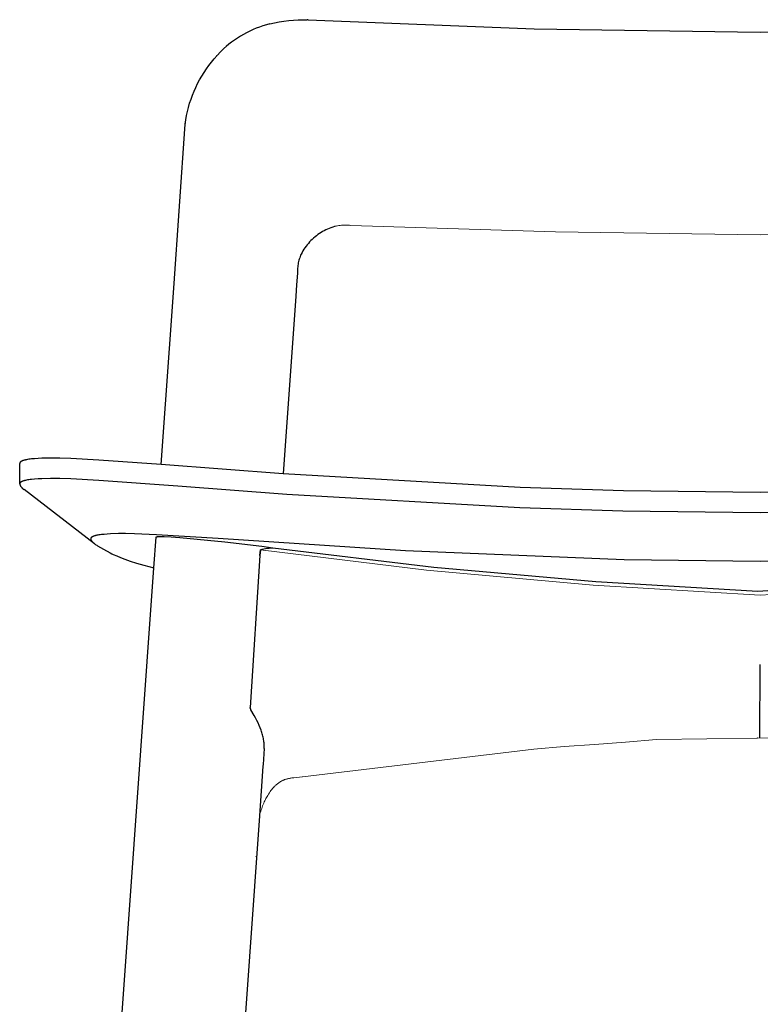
# Model space of a CAD drawing. Extents: x 27394 to 28707, y 11137 to 12679.
# Tile 3 of 7: x 27578 to 27759, y 11860 to 12100. Entities that reach past the tile are written whole.
import ezdxf

# ---------------------------------------------------------------- set-up
doc = ezdxf.new("R2010")
doc.units = 0
doc.header["$LTSCALE"] = 0.5
doc.layers.add('2D$Visibile$Curve', color=7, linetype='CONTINUOUS', lineweight=25, true_color=0x000000)
doc.layers.add('2D$Visibile$Tangenti', color=252, linetype='CONTINUOUS', lineweight=20, true_color=0x696969)

msp = doc.modelspace()

# ---------------------------------------------------------------- linework, layer by layer
at = {"layer": '2D$Visibile$Curve', "color": 0}
for p, q in [((27636.11, 12098.39), (27635.31, 12098.06)), ((27636.91, 12098.7), (27636.11, 12098.39)), ((27637.73, 12098.98), (27636.91, 12098.7)), ((27638.56, 12099.24), (27637.73, 12098.98)), ((27639.39, 12099.47), (27638.56, 12099.24)), ((27639.39, 12099.47), (27640.54, 12099.73)), ((27640.54, 12099.73), (27641.69, 12099.96)), ((27641.69, 12099.96), (27642.85, 12100.14)), ((27642.85, 12100.14), (27644.02, 12100.29)), ((27644.02, 12100.29), (27645.19, 12100.4)), ((27645.19, 12100.4), (27646.36, 12100.47)), ((27646.36, 12100.47), (27647.54, 12100.49)), ((27647.54, 12100.49), (27648.58, 12100.48)), ((27648.62, 12100.49), (27648.58, 12100.48)), ((27648.67, 12100.49), (27648.62, 12100.49)), ((27648.71, 12100.5), (27648.67, 12100.49)), ((27648.76, 12100.5), (27648.71, 12100.5)), ((27648.76, 12100.5), (27704, 12098.25)), ((27704, 12098.25), (27759.28, 12097.48)), ((27759.28, 12097.48), (27814.55, 12098.25)), ((27631.5, 12096), (27630.79, 12095.52)), ((27632.24, 12096.46), (27631.5, 12096)), ((27632.98, 12096.9), (27632.24, 12096.46)), ((27633.75, 12097.31), (27632.98, 12096.9)), ((27634.52, 12097.69), (27633.75, 12097.31)), ((27635.31, 12098.06), (27634.52, 12097.69)), ((27629.4, 12094.48), (27628.73, 12093.93)), ((27630.08, 12095.01), (27629.4, 12094.48)), ((27630.79, 12095.52), (27630.08, 12095.01)), ((27625.15, 12090.15), (27625.82, 12090.95)), ((27625.82, 12090.95), (27626.51, 12091.73)), ((27623.91, 12088.47), (27624.52, 12089.32)), ((27624.52, 12089.32), (27625.15, 12090.15)), ((27622.26, 12085.81), (27622.78, 12086.72)), ((27622.78, 12086.72), (27623.33, 12087.6)), ((27623.33, 12087.6), (27623.91, 12088.47)), ((27620.9, 12083), (27621.32, 12083.95)), ((27621.32, 12083.95), (27621.77, 12084.89)), ((27621.77, 12084.89), (27622.26, 12085.81)), ((27620.15, 12081.05), (27620.5, 12082.03)), ((27620.5, 12082.03), (27620.9, 12083)), ((27619.28, 12078.05), (27619.53, 12079.06)), ((27619.53, 12079.06), (27619.82, 12080.06)), ((27619.82, 12080.06), (27620.15, 12081.05)), ((27618.87, 12076), (27619.05, 12077.03)), ((27619.05, 12077.03), (27619.28, 12078.05)), ((27615.91, 12034.87), (27618.71, 12074.92)), ((27618.71, 12074.97), (27618.87, 12076)), ((27618.71, 12074.92), (27618.72, 12074.97)), ((27655.66, 12050.03), (27655.23, 12049.91)), ((27650.81, 12047.67), (27650.46, 12047.38)), ((27651.17, 12047.94), (27650.81, 12047.67)), ((27651.55, 12048.2), (27651.17, 12047.94)), ((27651.93, 12048.44), (27651.55, 12048.2)), ((27652.32, 12048.67), (27651.93, 12048.44)), ((27652.71, 12048.89), (27652.32, 12048.67)), ((27653.12, 12049.1), (27652.71, 12048.89)), ((27653.53, 12049.29), (27653.12, 12049.1)), ((27653.94, 12049.47), (27653.53, 12049.29)), ((27654.36, 12049.63), (27653.94, 12049.47)), ((27654.79, 12049.78), (27654.36, 12049.63)), ((27655.23, 12049.91), (27654.79, 12049.78)), ((27648.55, 12045.45), (27648.28, 12045.09)), ((27648.84, 12045.8), (27648.55, 12045.45)), ((27649.14, 12046.14), (27648.84, 12045.8)), ((27649.46, 12046.47), (27649.14, 12046.14)), ((27649.78, 12046.78), (27649.46, 12046.47)), ((27650.11, 12047.09), (27649.78, 12046.78)), ((27650.46, 12047.38), (27650.11, 12047.09)), ((27646.95, 12042.88), (27646.83, 12042.58)), ((27647.08, 12043.17), (27646.95, 12042.88)), ((27647.3, 12043.57), (27647.08, 12043.17)), ((27647.52, 12043.97), (27647.3, 12043.57)), ((27647.76, 12044.35), (27647.52, 12043.97)), ((27648.01, 12044.73), (27647.76, 12044.35)), ((27648.28, 12045.09), (27648.01, 12044.73)), ((27646.26, 12040.41), (27646.22, 12040.09)), ((27646.31, 12040.73), (27646.26, 12040.41)), ((27646.37, 12041.04), (27646.31, 12040.73)), ((27646.44, 12041.36), (27646.37, 12041.04)), ((27646.52, 12041.67), (27646.44, 12041.36)), ((27646.62, 12041.98), (27646.52, 12041.67)), ((27646.72, 12042.28), (27646.62, 12041.98)), ((27646.83, 12042.58), (27646.72, 12042.28)), ((27646.18, 12038.48), (27645.93, 12035.7)), ((27646.18, 12039.45), (27646.17, 12039.13)), ((27646.17, 12039.13), (27646.17, 12038.8)), ((27646.17, 12038.8), (27646.18, 12038.48)), ((27646.19, 12039.77), (27646.18, 12039.45)), ((27646.22, 12040.09), (27646.19, 12039.77)), ((27645.93, 12035.7), (27645.77, 12032.92)), ((27612.85, 11991.74), (27615.91, 12034.87)), ((27645.77, 12032.92), (27642.69, 11989.49)), ((27578.34, 11992.2), (27578.33, 11992.19)), ((27578.35, 11992.22), (27578.34, 11992.2)), ((27578.36, 11992.23), (27578.35, 11992.22)), ((27578.37, 11992.25), (27578.36, 11992.23)), ((27578.38, 11992.26), (27578.37, 11992.25)), ((27578.4, 11992.27), (27578.38, 11992.26)), ((27578.41, 11992.29), (27578.4, 11992.27)), ((27578.42, 11992.3), (27578.41, 11992.29)), ((27578.43, 11992.31), (27578.42, 11992.3)), ((27578.45, 11992.33), (27578.43, 11992.31)), ((27578.46, 11992.34), (27578.45, 11992.33)), ((27578.48, 11992.35), (27578.46, 11992.34)), ((27578.49, 11992.37), (27578.48, 11992.35)), ((27578.51, 11992.38), (27578.49, 11992.37)), ((27578.53, 11992.39), (27578.51, 11992.38)), ((27578.54, 11992.41), (27578.53, 11992.39)), ((27578.56, 11992.42), (27578.54, 11992.41)), ((27578.58, 11992.43), (27578.56, 11992.42)), ((27578.62, 11992.46), (27578.58, 11992.43)), ((27578.66, 11992.48), (27578.62, 11992.46)), ((27578.7, 11992.51), (27578.66, 11992.48)), ((27578.75, 11992.53), (27578.7, 11992.51)), ((27578.8, 11992.56), (27578.75, 11992.53)), ((27578.85, 11992.58), (27578.8, 11992.56)), ((27578.9, 11992.61), (27578.85, 11992.58)), ((27578.96, 11992.63), (27578.9, 11992.61)), ((27579.02, 11992.65), (27578.96, 11992.63)), ((27579.08, 11992.68), (27579.02, 11992.65)), ((27579.21, 11992.72), (27579.08, 11992.68)), ((27579.34, 11992.76), (27579.21, 11992.72)), ((27579.49, 11992.8), (27579.34, 11992.76)), ((27579.6, 11992.83), (27579.49, 11992.8)), ((27579.71, 11992.86), (27579.6, 11992.83)), ((27579.96, 11992.91), (27579.71, 11992.86)), ((27580.22, 11992.96), (27579.96, 11992.91)), ((27580.52, 11993), (27580.22, 11992.96)), ((27580.83, 11993.05), (27580.52, 11993)), ((27581.17, 11993.08), (27580.83, 11993.05)), ((27581.91, 11993.15), (27581.17, 11993.08)), ((27582.75, 11993.2), (27581.91, 11993.15)), ((27583.68, 11993.25), (27582.75, 11993.2)), ((27585.82, 11993.29), (27583.68, 11993.25)), ((27588.07, 11993.27), (27585.82, 11993.29)), ((27590.79, 11993.19), (27588.07, 11993.27)), ((27597.63, 11992.83), (27590.79, 11993.19)), ((27612.85, 11991.74), (27597.63, 11992.83)), ((27578.29, 11992.06), (27578.28, 11992.05)), ((27578.28, 11992.05), (27578.28, 11992.04)), ((27578.28, 11992.05), (27578.28, 11992.05)), ((27578.28, 11992.04), (27578.28, 11992.03)), ((27578.28, 11992.03), (27578.28, 11992.02)), ((27578.28, 11992.02), (27578.28, 11992.01)), ((27578.28, 11992.02), (27578.28, 11992.02)), ((27578.28, 11992.01), (27578.28, 11992)), ((27578.28, 11992), (27578.28, 11991.99)), ((27578.28, 11991.99), (27578.28, 11991.98)), ((27578.28, 11991.99), (27578.28, 11991.99)), ((27578.28, 11986.98), (27578.28, 11991.98)), ((27578.3, 11992.1), (27578.29, 11992.09)), ((27578.29, 11992.09), (27578.29, 11992.08)), ((27578.29, 11992.09), (27578.29, 11992.09)), ((27578.29, 11992.08), (27578.29, 11992.07)), ((27578.29, 11992.07), (27578.29, 11992.06)), ((27578.31, 11992.13), (27578.3, 11992.12)), ((27578.3, 11992.12), (27578.3, 11992.11)), ((27578.3, 11992.11), (27578.3, 11992.1)), ((27578.3, 11992.11), (27578.3, 11992.11)), ((27578.32, 11992.15), (27578.31, 11992.14)), ((27578.31, 11992.14), (27578.31, 11992.13)), ((27578.31, 11992.14), (27578.31, 11992.14)), ((27578.33, 11992.17), (27578.32, 11992.16)), ((27578.32, 11992.16), (27578.32, 11992.15)), ((27578.33, 11992.19), (27578.33, 11992.17)), ((27642.69, 11989.49), (27612.85, 11991.74)), ((27578.52, 11987.39), (27578.51, 11987.38)), ((27578.54, 11987.41), (27578.52, 11987.39)), ((27578.56, 11987.42), (27578.54, 11987.41)), ((27578.58, 11987.43), (27578.56, 11987.42)), ((27578.62, 11987.46), (27578.58, 11987.43)), ((27578.66, 11987.48), (27578.62, 11987.46)), ((27578.7, 11987.51), (27578.66, 11987.48)), ((27578.75, 11987.53), (27578.7, 11987.51)), ((27578.8, 11987.56), (27578.75, 11987.53)), ((27578.85, 11987.58), (27578.8, 11987.56)), ((27578.9, 11987.61), (27578.85, 11987.58)), ((27578.96, 11987.63), (27578.9, 11987.61)), ((27579.01, 11987.65), (27578.96, 11987.63)), ((27579.07, 11987.67), (27579.01, 11987.65)), ((27579.2, 11987.72), (27579.07, 11987.67)), ((27579.34, 11987.76), (27579.2, 11987.72)), ((27579.48, 11987.8), (27579.34, 11987.76)), ((27579.6, 11987.83), (27579.48, 11987.8)), ((27579.71, 11987.86), (27579.6, 11987.83)), ((27579.96, 11987.91), (27579.71, 11987.86)), ((27580.22, 11987.96), (27579.96, 11987.91)), ((27580.51, 11988), (27580.22, 11987.96)), ((27580.83, 11988.05), (27580.51, 11988)), ((27581.17, 11988.08), (27580.83, 11988.05)), ((27581.91, 11988.15), (27581.17, 11988.08)), ((27582.75, 11988.2), (27581.91, 11988.15)), ((27583.68, 11988.25), (27582.75, 11988.2)), ((27585.81, 11988.29), (27583.68, 11988.25)), ((27588.07, 11988.27), (27585.81, 11988.29)), ((27590.79, 11988.19), (27588.07, 11988.27)), ((27597.62, 11987.83), (27590.79, 11988.19)), ((27616.93, 11986.43), (27597.62, 11987.83)), ((27700.57, 11986.14), (27642.69, 11989.49)), ((27578.29, 11987.06), (27578.28, 11987.05)), ((27578.28, 11987.05), (27578.28, 11987.04)), ((27578.28, 11987.05), (27578.28, 11987.05)), ((27578.28, 11987.04), (27578.28, 11987.03)), ((27578.28, 11987.03), (27578.28, 11987.02)), ((27578.28, 11987.02), (27578.28, 11987.01)), ((27578.28, 11987.02), (27578.28, 11987.02)), ((27578.28, 11987.01), (27578.28, 11987)), ((27578.28, 11987), (27578.28, 11986.99)), ((27578.28, 11986.99), (27578.28, 11986.98)), ((27578.28, 11986.99), (27578.28, 11986.99)), ((27578.28, 11986.98), (27578.3, 11986.9)), ((27578.3, 11987.1), (27578.29, 11987.09)), ((27578.29, 11987.09), (27578.29, 11987.08)), ((27578.29, 11987.08), (27578.29, 11987.07)), ((27578.29, 11987.08), (27578.29, 11987.08)), ((27578.29, 11987.07), (27578.29, 11987.06)), ((27578.31, 11987.13), (27578.3, 11987.12)), ((27578.3, 11987.12), (27578.3, 11987.11)), ((27578.3, 11987.11), (27578.3, 11987.1)), ((27578.3, 11987.11), (27578.3, 11987.11)), ((27578.3, 11986.9), (27578.33, 11986.82)), ((27578.32, 11987.15), (27578.31, 11987.14)), ((27578.31, 11987.14), (27578.31, 11987.13)), ((27578.31, 11987.14), (27578.31, 11987.14)), ((27578.33, 11987.17), (27578.32, 11987.16)), ((27578.32, 11987.16), (27578.32, 11987.15)), ((27578.34, 11987.2), (27578.33, 11987.19)), ((27578.33, 11987.19), (27578.33, 11987.17)), ((27578.33, 11986.82), (27578.36, 11986.75)), ((27578.35, 11987.22), (27578.34, 11987.2)), ((27578.36, 11987.23), (27578.35, 11987.22)), ((27578.37, 11987.24), (27578.36, 11987.23)), ((27578.36, 11986.75), (27578.39, 11986.67)), ((27578.38, 11987.26), (27578.37, 11987.24)), ((27578.39, 11987.27), (27578.38, 11987.26)), ((27578.41, 11987.29), (27578.39, 11987.27)), ((27578.39, 11986.67), (27578.42, 11986.6)), ((27578.42, 11987.3), (27578.41, 11987.29)), ((27578.43, 11987.31), (27578.42, 11987.3)), ((27578.42, 11986.6), (27578.46, 11986.53)), ((27578.45, 11987.33), (27578.43, 11987.31)), ((27578.46, 11987.34), (27578.45, 11987.33)), ((27578.48, 11987.35), (27578.46, 11987.34)), ((27578.46, 11986.53), (27578.5, 11986.46)), ((27578.49, 11987.37), (27578.48, 11987.35)), ((27578.51, 11987.38), (27578.49, 11987.37)), ((27578.5, 11986.46), (27578.54, 11986.39)), ((27578.54, 11986.39), (27578.59, 11986.32)), ((27578.59, 11986.32), (27578.63, 11986.26)), ((27578.63, 11986.26), (27578.68, 11986.19)), ((27578.68, 11986.19), (27578.73, 11986.13)), ((27578.73, 11986.13), (27578.79, 11986.07)), ((27578.79, 11986.07), (27578.84, 11986.01)), ((27578.84, 11986.01), (27578.9, 11985.95)), ((27578.9, 11985.95), (27578.96, 11985.9)), ((27578.96, 11985.9), (27579.02, 11985.84)), ((27579.02, 11985.84), (27579.08, 11985.79)), ((27579.08, 11985.79), (27579.15, 11985.74)), ((27579.15, 11985.74), (27579.22, 11985.7)), ((27579.22, 11985.7), (27579.28, 11985.65)), ((27579.28, 11985.65), (27579.35, 11985.61)), ((27596.58, 11972.34), (27579.35, 11985.61)), ((27643.55, 11984.43), (27616.93, 11986.43)), ((27725.86, 11985.31), (27700.57, 11986.14)), ((27759.29, 11984.9), (27725.86, 11985.31)), ((27792.72, 11985.31), (27759.29, 11984.9)), ((27700.5, 11981.14), (27643.55, 11984.43)), ((27725.73, 11980.31), (27700.5, 11981.14)), ((27759.29, 11979.9), (27725.73, 11980.31)), ((27792.39, 11980.3), (27759.29, 11979.9)), ((27595.63, 11973.58), (27595.62, 11973.57)), ((27595.62, 11973.57), (27595.62, 11973.56)), ((27595.62, 11973.56), (27595.62, 11973.55)), ((27595.62, 11973.55), (27595.63, 11973.54)), ((27595.62, 11973.55), (27595.62, 11973.55)), ((27595.64, 11973.65), (27595.63, 11973.64)), ((27595.63, 11973.64), (27595.63, 11973.63)), ((27595.63, 11973.64), (27595.63, 11973.64)), ((27595.63, 11973.63), (27595.63, 11973.62)), ((27595.63, 11973.62), (27595.63, 11973.61)), ((27595.63, 11973.61), (27595.63, 11973.6)), ((27595.63, 11973.6), (27595.63, 11973.59)), ((27595.63, 11973.59), (27595.63, 11973.58)), ((27595.63, 11973.59), (27595.63, 11973.59)), ((27595.63, 11973.54), (27595.63, 11973.53)), ((27595.63, 11973.53), (27595.63, 11973.52)), ((27595.63, 11973.52), (27595.63, 11973.51)), ((27595.63, 11973.51), (27595.63, 11973.5)), ((27595.63, 11973.5), (27595.63, 11973.49)), ((27595.63, 11973.5), (27595.63, 11973.5)), ((27595.63, 11973.49), (27595.63, 11973.48)), ((27595.63, 11973.48), (27595.63, 11973.47)), ((27595.63, 11973.47), (27595.64, 11973.46)), ((27595.65, 11973.68), (27595.64, 11973.67)), ((27595.64, 11973.67), (27595.64, 11973.66)), ((27595.64, 11973.67), (27595.64, 11973.67)), ((27595.64, 11973.66), (27595.64, 11973.65)), ((27595.64, 11973.46), (27595.64, 11973.45)), ((27595.64, 11973.45), (27595.64, 11973.44)), ((27595.64, 11973.44), (27595.65, 11973.43)), ((27595.64, 11973.44), (27595.64, 11973.44)), ((27595.66, 11973.71), (27595.65, 11973.7)), ((27595.65, 11973.7), (27595.65, 11973.69)), ((27595.65, 11973.69), (27595.65, 11973.68)), ((27595.65, 11973.43), (27595.65, 11973.42)), ((27595.65, 11973.42), (27595.65, 11973.41)), ((27595.65, 11973.41), (27595.66, 11973.4)), ((27595.67, 11973.73), (27595.66, 11973.72)), ((27595.66, 11973.72), (27595.66, 11973.71)), ((27595.66, 11973.71), (27595.66, 11973.71)), ((27595.66, 11973.4), (27595.67, 11973.37)), ((27595.67, 11973.74), (27595.67, 11973.73)), ((27595.68, 11973.74), (27595.67, 11973.74)), ((27595.67, 11973.37), (27595.68, 11973.34)), ((27595.69, 11973.77), (27595.68, 11973.76)), ((27595.68, 11973.76), (27595.68, 11973.75)), ((27595.68, 11973.75), (27595.68, 11973.74)), ((27595.68, 11973.34), (27595.7, 11973.31)), ((27595.69, 11973.78), (27595.69, 11973.77)), ((27595.7, 11973.78), (27595.69, 11973.78)), ((27595.71, 11973.79), (27595.7, 11973.78)), ((27595.7, 11973.31), (27595.72, 11973.27)), ((27595.72, 11973.81), (27595.71, 11973.79)), ((27595.73, 11973.82), (27595.72, 11973.81)), ((27595.72, 11973.27), (27595.73, 11973.24)), ((27595.74, 11973.84), (27595.73, 11973.82)), ((27595.73, 11973.24), (27595.75, 11973.21)), ((27595.75, 11973.85), (27595.74, 11973.84)), ((27595.77, 11973.86), (27595.75, 11973.85)), ((27595.75, 11973.21), (27595.77, 11973.18)), ((27595.78, 11973.88), (27595.77, 11973.86)), ((27595.77, 11973.18), (27595.79, 11973.15)), ((27595.8, 11973.89), (27595.78, 11973.88)), ((27595.79, 11973.15), (27595.81, 11973.12)), ((27595.82, 11973.91), (27595.8, 11973.89)), ((27595.81, 11973.12), (27595.83, 11973.08)), ((27595.83, 11973.92), (27595.82, 11973.91)), ((27595.85, 11973.94), (27595.83, 11973.92)), ((27595.83, 11973.08), (27595.86, 11973.05)), ((27595.87, 11973.95), (27595.85, 11973.94)), ((27595.86, 11973.05), (27595.88, 11973.02)), ((27595.89, 11973.96), (27595.87, 11973.95)), ((27595.88, 11973.02), (27595.91, 11972.99)), ((27595.91, 11973.98), (27595.89, 11973.96)), ((27595.93, 11973.99), (27595.91, 11973.98)), ((27595.91, 11972.99), (27595.93, 11972.95)), ((27595.95, 11974.01), (27595.93, 11973.99)), ((27595.93, 11972.95), (27595.99, 11972.89)), ((27595.97, 11974.02), (27595.95, 11974.01)), ((27596.02, 11974.05), (27595.97, 11974.02)), ((27596.07, 11974.07), (27596.02, 11974.05)), ((27596.12, 11974.1), (27596.07, 11974.07)), ((27596.18, 11974.13), (27596.12, 11974.1)), ((27596.24, 11974.15), (27596.18, 11974.13)), ((27596.3, 11974.18), (27596.24, 11974.15)), ((27596.36, 11974.2), (27596.3, 11974.18)), ((27596.43, 11974.22), (27596.36, 11974.2)), ((27596.58, 11974.27), (27596.43, 11974.22)), ((27596.73, 11974.32), (27596.58, 11974.27)), ((27596.83, 11974.35), (27596.73, 11974.32)), ((27596.93, 11974.37), (27596.83, 11974.35)), ((27597.15, 11974.42), (27596.93, 11974.37)), ((27597.39, 11974.46), (27597.15, 11974.42)), ((27597.65, 11974.51), (27597.39, 11974.46)), ((27597.93, 11974.55), (27597.65, 11974.51)), ((27598.23, 11974.59), (27597.93, 11974.55)), ((27598.9, 11974.65), (27598.23, 11974.59)), ((27599.65, 11974.71), (27598.9, 11974.65)), ((27600.48, 11974.76), (27599.65, 11974.71)), ((27602.39, 11974.82), (27600.48, 11974.76)), ((27604.17, 11974.83), (27602.39, 11974.82)), ((27606.33, 11974.78), (27604.17, 11974.83)), ((27611.74, 11974.56), (27606.33, 11974.78)), ((27611.06, 11966.45), (27611.62, 11974)), ((27611.62, 11974.02), (27611.63, 11974.02)), ((27611.62, 11974.01), (27611.62, 11974.02)), ((27611.62, 11974.01), (27611.62, 11974.01)), ((27611.62, 11974.01), (27611.62, 11974.01)), ((27611.62, 11974.01), (27611.62, 11974.01)), ((27611.62, 11974.01), (27611.62, 11974.01)), ((27611.62, 11974.01), (27611.62, 11974.01)), ((27611.62, 11974.01), (27611.62, 11974.01)), ((27611.62, 11974.01), (27611.62, 11974.01)), ((27611.62, 11974.01), (27611.62, 11974.01)), ((27611.62, 11974.01), (27611.62, 11974.01)), ((27611.62, 11974.01), (27611.62, 11974.01)), ((27611.62, 11974.01), (27611.62, 11974.01)), ((27611.62, 11974.01), (27611.62, 11974.01)), ((27611.62, 11974.01), (27611.62, 11974.01)), ((27611.62, 11974.01), (27611.62, 11974.01)), ((27611.62, 11974.01), (27611.62, 11974.01)), ((27611.62, 11974.01), (27611.62, 11974.01)), ((27611.62, 11974), (27611.62, 11974.01)), ((27611.62, 11974), (27611.62, 11974)), ((27611.62, 11974), (27611.62, 11974)), ((27611.62, 11974), (27611.62, 11974)), ((27611.62, 11974), (27611.62, 11974)), ((27611.62, 11974), (27611.62, 11974)), ((27611.62, 11974), (27611.62, 11974)), ((27611.62, 11974), (27611.62, 11974)), ((27611.62, 11974), (27611.62, 11974)), ((27611.63, 11974.03), (27611.64, 11974.03)), ((27611.63, 11974.02), (27611.63, 11974.03)), ((27611.63, 11974.02), (27611.63, 11974.02)), ((27611.63, 11974.02), (27611.63, 11974.02)), ((27611.63, 11974.02), (27611.63, 11974.02)), ((27611.63, 11974.02), (27611.63, 11974.02)), ((27611.63, 11974.02), (27611.63, 11974.02)), ((27611.63, 11974.02), (27611.63, 11974.02)), ((27611.63, 11974.02), (27611.63, 11974.02)), ((27611.64, 11974.03), (27611.65, 11974.03)), ((27611.64, 11974.03), (27611.64, 11974.03)), ((27611.64, 11974.03), (27611.64, 11974.03)), ((27611.64, 11974.03), (27611.64, 11974.03)), ((27611.64, 11974.03), (27611.64, 11974.03)), ((27611.64, 11974.03), (27611.64, 11974.03)), ((27611.65, 11974.04), (27611.66, 11974.04)), ((27611.65, 11974.04), (27611.65, 11974.04)), ((27611.65, 11974.03), (27611.65, 11974.04)), ((27611.66, 11974.04), (27611.67, 11974.04)), ((27611.66, 11974.04), (27611.66, 11974.04)), ((27611.67, 11974.05), (27611.68, 11974.05)), ((27611.67, 11974.05), (27611.67, 11974.05)), ((27611.67, 11974.04), (27611.67, 11974.05)), ((27611.68, 11974.05), (27611.7, 11974.05)), ((27611.68, 11974.05), (27611.68, 11974.05)), ((27611.7, 11974.05), (27611.71, 11974.06)), ((27611.71, 11974.06), (27611.72, 11974.06)), ((27611.72, 11974.06), (27611.73, 11974.06)), ((27611.73, 11974.06), (27611.76, 11974.07)), ((27626.75, 11973.63), (27611.74, 11974.56)), ((27611.76, 11974.07), (27611.78, 11974.07)), ((27611.78, 11974.07), (27611.81, 11974.08)), ((27611.81, 11974.08), (27611.84, 11974.08)), ((27611.84, 11974.08), (27611.91, 11974.09)), ((27611.91, 11974.09), (27611.99, 11974.1)), ((27611.99, 11974.1), (27612.07, 11974.1)), ((27612.07, 11974.1), (27612.17, 11974.11)), ((27612.17, 11974.11), (27612.38, 11974.12)), ((27612.38, 11974.12), (27612.91, 11974.11)), ((27612.91, 11974.11), (27613.57, 11974.1)), ((27613.57, 11974.1), (27615.26, 11974.01)), ((27615.26, 11974.01), (27617.38, 11973.87)), ((27617.38, 11973.87), (27628.4, 11972.85)), ((27626.77, 11973.63), (27626.75, 11973.63)), ((27672.56, 11970.66), (27626.77, 11973.63)), ((27595.99, 11972.89), (27596.05, 11972.82)), ((27596.05, 11972.82), (27596.11, 11972.75)), ((27596.11, 11972.75), (27596.18, 11972.69)), ((27596.18, 11972.69), (27596.25, 11972.62)), ((27596.25, 11972.62), (27596.33, 11972.55)), ((27596.33, 11972.55), (27596.41, 11972.48)), ((27596.41, 11972.48), (27596.49, 11972.41)), ((27596.49, 11972.41), (27596.58, 11972.34)), ((27596.58, 11972.34), (27596.74, 11972.23)), ((27596.74, 11972.23), (27596.91, 11972.11)), ((27596.91, 11972.11), (27597.09, 11971.98)), ((27597.09, 11971.98), (27597.3, 11971.85)), ((27597.3, 11971.85), (27598.01, 11971.43)), ((27598.01, 11971.43), (27598.76, 11971)), ((27598.76, 11971), (27600.42, 11970.1)), ((27628.4, 11972.85), (27637.5, 11971.77)), ((27637.1, 11970.87), (27637, 11969.51)), ((27637, 11969.51), (27637.1, 11970.87)), ((27637.1, 11970.88), (27637.53, 11971)), ((27637.1, 11970.87), (27637.29, 11970.91)), ((27637.1, 11970.87), (27637.1, 11970.88)), ((27637.29, 11970.91), (27637.29, 11970.91)), ((27637.5, 11971.77), (27640.17, 11971.35)), ((27637.53, 11971), (27637.95, 11971.09)), ((27637.95, 11971.09), (27638.38, 11971.18)), ((27638.38, 11971.18), (27638.81, 11971.25)), ((27638.81, 11971.25), (27639.24, 11971.3)), ((27639.24, 11971.3), (27639.68, 11971.34)), ((27639.68, 11971.34), (27640.11, 11971.36)), ((27640.11, 11971.36), (27679.53, 11966.66)), ((27725.99, 11968.46), (27672.56, 11970.66)), ((27600.42, 11970.1), (27600.77, 11969.92)), ((27600.77, 11969.92), (27601.15, 11969.74)), ((27601.15, 11969.74), (27601.98, 11969.36)), ((27601.98, 11969.36), (27602.91, 11968.98)), ((27602.91, 11968.98), (27603.95, 11968.58)), ((27603.95, 11968.58), (27604.59, 11968.35)), ((27604.59, 11968.35), (27605.29, 11968.11)), ((27637, 11969.51), (27634.6, 11932.35)), ((27759.29, 11968.05), (27725.99, 11968.46)), ((27792.6, 11968.46), (27759.29, 11968.05)), ((27582.94, 11569.69), (27611.06, 11966.45)), ((27605.29, 11968.11), (27606.84, 11967.62)), ((27606.84, 11967.62), (27608.61, 11967.1)), ((27608.61, 11967.1), (27611.06, 11966.45)), ((27679.53, 11966.66), (27719.06, 11963.14)), ((27719.06, 11963.14), (27758.68, 11960.8)), ((27758.68, 11960.8), (27798.7, 11963.09)), ((27759.19, 11924.87), (27759.3, 11942.84)), ((27634.6, 11932.33), (27634.6, 11932.35)), ((27634.6, 11932.32), (27634.6, 11932.33)), ((27634.6, 11932.31), (27634.6, 11932.32)), ((27634.6, 11932.29), (27634.6, 11932.31)), ((27634.6, 11932.28), (27634.6, 11932.29)), ((27634.6, 11932.27), (27634.6, 11932.28)), ((27634.61, 11932.25), (27634.6, 11932.27)), ((27634.61, 11932.24), (27634.61, 11932.25)), ((27634.61, 11932.23), (27634.61, 11932.24)), ((27634.61, 11932.21), (27634.61, 11932.23)), ((27634.61, 11932.2), (27634.61, 11932.21)), ((27634.62, 11932.19), (27634.61, 11932.2)), ((27634.62, 11932.18), (27634.62, 11932.19)), ((27634.62, 11932.16), (27634.62, 11932.18)), ((27634.63, 11932.14), (27634.62, 11932.16)), ((27634.64, 11932.12), (27634.63, 11932.14)), ((27634.65, 11932.09), (27634.64, 11932.12)), ((27634.65, 11932.07), (27634.65, 11932.09)), ((27634.66, 11932.04), (27634.65, 11932.07)), ((27634.68, 11932), (27634.66, 11932.04)), ((27634.71, 11931.95), (27634.68, 11932)), ((27634.75, 11931.87), (27634.71, 11931.95)), ((27634.79, 11931.78), (27634.75, 11931.87)), ((27635.61, 11930.37), (27634.79, 11931.78)), ((27635.94, 11929.75), (27635.61, 11930.37)), ((27636.26, 11929.14), (27635.94, 11929.75)), ((27636.55, 11928.53), (27636.26, 11929.14)), ((27636.82, 11927.93), (27636.55, 11928.53)), ((27637.06, 11927.33), (27636.82, 11927.93)), ((27637.28, 11926.75), (27637.06, 11927.33)), ((27637.38, 11926.46), (27637.28, 11926.75)), ((27637.47, 11926.17), (27637.38, 11926.46)), ((27637.56, 11925.88), (27637.47, 11926.17)), ((27637.64, 11925.59), (27637.56, 11925.88)), ((27637.72, 11925.31), (27637.64, 11925.59)), ((27637.78, 11925.03), (27637.72, 11925.31)), ((27637.84, 11924.75), (27637.78, 11925.03)), ((27758.5, 11924.85), (27758.49, 11924.85)), ((27758.64, 11924.88), (27758.5, 11924.85)), ((27637.89, 11924.48), (27637.84, 11924.75)), ((27637.94, 11924.2), (27637.89, 11924.48)), ((27637.98, 11923.93), (27637.94, 11924.2)), ((27638.01, 11923.67), (27637.98, 11923.93)), ((27638.03, 11923.4), (27638.01, 11923.67)), ((27638.05, 11923.14), (27638.03, 11923.4)), ((27638.04, 11922.3), (27638.05, 11922.58)), ((27638.05, 11922.88), (27638.05, 11923.14)), ((27638.05, 11922.58), (27638.05, 11922.88)), ((27638.04, 11922.3), (27637.76, 11918.39)), ((27637.73, 11917.94), (27636.87, 11905.84)), ((27637.76, 11918.39), (27637.73, 11917.94)), ((27636.87, 11905.84), (27613.15, 11570.69)), ((27636.05, 11895.83), (27636.06, 11895.89))]:
    msp.add_line(p, q, dxfattribs=at)
at = {"layer": '2D$Visibile$Tangenti', "color": 0}
for p, q in [((27628.26, 12093.51), (27627.87, 12093.15)), ((27628.73, 12093.93), (27628.26, 12093.51)), ((27626.76, 12092.02), (27626.41, 12091.62)), ((27627.12, 12092.4), (27626.76, 12092.02)), ((27627.49, 12092.78), (27627.12, 12092.4)), ((27627.87, 12093.15), (27627.49, 12092.78)), ((27618.72, 12075.01), (27618.73, 12075.03)), ((27618.72, 12075), (27618.72, 12075.01)), ((27618.72, 12074.98), (27618.72, 12075)), ((27618.72, 12074.97), (27618.72, 12074.98)), ((27618.73, 12075.04), (27618.74, 12075.06)), ((27618.73, 12075.03), (27618.73, 12075.04)), ((27618.74, 12075.07), (27618.75, 12075.09)), ((27618.74, 12075.06), (27618.74, 12075.07)), ((27618.75, 12075.1), (27618.76, 12075.12)), ((27618.75, 12075.09), (27618.75, 12075.1)), ((27618.76, 12075.13), (27618.77, 12075.15)), ((27618.76, 12075.12), (27618.76, 12075.13)), ((27618.77, 12075.15), (27618.78, 12075.16)), ((27618.78, 12075.16), (27618.79, 12075.18)), ((27618.79, 12075.19), (27618.8, 12075.21)), ((27618.79, 12075.18), (27618.79, 12075.19)), ((27618.8, 12075.21), (27618.81, 12075.22)), ((27618.81, 12075.22), (27618.82, 12075.24)), ((27618.82, 12075.24), (27618.83, 12075.25)), ((27618.83, 12075.25), (27618.84, 12075.26)), ((27618.84, 12075.26), (27618.85, 12075.28)), ((27618.85, 12075.28), (27618.86, 12075.29)), ((27655.98, 12050.1), (27655.66, 12050.03)), ((27656.3, 12050.16), (27655.98, 12050.1)), ((27656.62, 12050.21), (27656.3, 12050.16)), ((27656.95, 12050.25), (27656.62, 12050.21)), ((27657.27, 12050.27), (27656.95, 12050.25)), ((27657.6, 12050.29), (27657.27, 12050.27)), ((27657.92, 12050.29), (27657.6, 12050.29)), ((27658.25, 12050.29), (27657.92, 12050.29)), ((27658.57, 12050.27), (27658.25, 12050.29)), ((27658.9, 12050.24), (27658.57, 12050.27)), ((27659.22, 12050.21), (27658.9, 12050.24)), ((27709.24, 12048.59), (27659.22, 12050.21)), ((27759.27, 12047.89), (27709.24, 12048.59)), ((27759.28, 12047.89), (27759.27, 12047.89)), ((27809.31, 12048.59), (27759.28, 12047.89)), ((27677.71, 11965.93), (27637.1, 11970.87)), ((27718.44, 11962.24), (27677.71, 11965.93)), ((27759.28, 11959.81), (27718.44, 11962.24)), ((27759.28, 11959.81), (27800.11, 11962.24)), ((27733.95, 11924.48), (27758.49, 11924.85)), ((27758.64, 11924.88), (27784.64, 11924.48)), ((27711.34, 11922.77), (27703.94, 11922.11)), ((27718.75, 11923.28), (27711.34, 11922.77)), ((27726.36, 11923.8), (27718.75, 11923.28)), ((27733.95, 11924.48), (27726.36, 11923.8)), ((27703.94, 11922.11), (27647.39, 11915.37)), ((27647.33, 11915.37), (27645.31, 11915.14)), ((27640.42, 11912.86), (27640.25, 11912.67)), ((27640.59, 11913.04), (27640.42, 11912.86)), ((27640.76, 11913.2), (27640.59, 11913.04)), ((27640.92, 11913.35), (27640.76, 11913.2)), ((27641.08, 11913.49), (27640.92, 11913.35)), ((27641.19, 11913.58), (27641.08, 11913.49)), ((27641.3, 11913.67), (27641.19, 11913.58)), ((27641.4, 11913.75), (27641.3, 11913.67)), ((27641.51, 11913.83), (27641.4, 11913.75)), ((27641.62, 11913.91), (27641.51, 11913.83)), ((27641.72, 11913.98), (27641.62, 11913.91)), ((27641.83, 11914.05), (27641.72, 11913.98)), ((27641.93, 11914.12), (27641.83, 11914.05)), ((27642.03, 11914.18), (27641.93, 11914.12)), ((27642.14, 11914.24), (27642.03, 11914.18)), ((27642.25, 11914.3), (27642.14, 11914.24)), ((27642.36, 11914.36), (27642.25, 11914.3)), ((27642.47, 11914.42), (27642.36, 11914.36)), ((27642.59, 11914.47), (27642.47, 11914.42)), ((27642.7, 11914.53), (27642.59, 11914.47)), ((27642.82, 11914.58), (27642.7, 11914.53)), ((27643.04, 11914.67), (27642.82, 11914.58)), ((27643.19, 11914.72), (27643.04, 11914.67)), ((27643.34, 11914.77), (27643.19, 11914.72)), ((27643.49, 11914.82), (27643.34, 11914.77)), ((27643.65, 11914.87), (27643.49, 11914.82)), ((27643.82, 11914.91), (27643.65, 11914.87)), ((27644, 11914.95), (27643.82, 11914.91)), ((27644.19, 11914.99), (27644, 11914.95)), ((27644.38, 11915.03), (27644.19, 11914.99)), ((27644.58, 11915.06), (27644.38, 11915.03)), ((27644.83, 11915.09), (27644.58, 11915.06)), ((27645.08, 11915.12), (27644.83, 11915.09)), ((27645.08, 11915.12), (27645.31, 11915.14)), ((27638.75, 11910.57), (27638.61, 11910.32)), ((27638.89, 11910.81), (27638.75, 11910.57)), ((27639.1, 11911.14), (27638.89, 11910.81)), ((27639.3, 11911.45), (27639.1, 11911.14)), ((27639.5, 11911.74), (27639.3, 11911.45)), ((27639.7, 11912), (27639.5, 11911.74)), ((27639.89, 11912.25), (27639.7, 11912)), ((27640.07, 11912.47), (27639.89, 11912.25)), ((27640.25, 11912.67), (27640.07, 11912.47)), ((27637.54, 11907.97), (27637.42, 11907.64)), ((27637.66, 11908.3), (27637.54, 11907.97)), ((27637.79, 11908.61), (27637.66, 11908.3)), ((27637.92, 11908.92), (27637.79, 11908.61)), ((27638.06, 11909.22), (27637.92, 11908.92)), ((27638.19, 11909.51), (27638.06, 11909.22)), ((27638.33, 11909.79), (27638.19, 11909.51)), ((27638.47, 11910.06), (27638.33, 11909.79)), ((27638.61, 11910.32), (27638.47, 11910.06)), ((27636.97, 11906.21), (27636.87, 11905.84)), ((27637.08, 11906.58), (27636.97, 11906.21)), ((27637.19, 11906.94), (27637.08, 11906.58)), ((27637.3, 11907.29), (27637.19, 11906.94)), ((27637.42, 11907.64), (27637.3, 11907.29))]:
    msp.add_line(p, q, dxfattribs=at)

doc.saveas('drawing.dxf')
